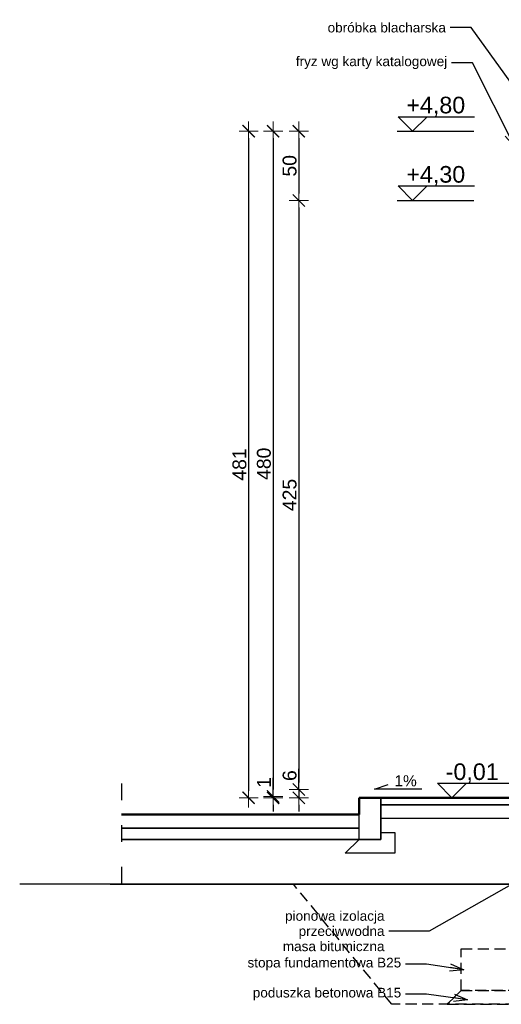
# Model space of a CAD drawing. Extents: x 9890 to 11811, y -3363 to -2438.
# Tile 1 of 9: x 9890 to 10237, y -3264 to -2553. Entities that reach past the tile are written whole.
import ezdxf

# ---------------------------------------------------------------- set-up
doc = ezdxf.new("R2010")
doc.units = 0
doc.header["$LTSCALE"] = 2
doc.linetypes.add('ACAD_ISO03W100', pattern=[30, 12, -18])
doc.linetypes.add('JIS_02_2.0', pattern=[3, 2, -1])
for name, color, linetype, lineweight in [('a___przekrojowa___0.5', 7, 'Continuous', 50), ('a___widokowa_0.25', 7, 'Continuous', 25), ('a___wymiary', 7, 'Continuous', 18)]:
    doc.layers.add(name, color=color, linetype=linetype, lineweight=lineweight)
doc.layers.add('Budowlane - Opisy', color=7, linetype='Continuous')
doc.layers.add('Wymiarowanie - Poziomy', color=7, linetype='Continuous')
doc.styles.add('GENERATED_STYLE_2', font='ARIAL.TTF')
doc.styles.get("Standard").update_dxf_attribs({"font": 'arial.ttf'})
doc.dimstyles.new('1_50', dxfattribs={"dimtxt": 10, "dimasz": 5, "dimexe": 1.25, "dimexo": 0.625, "dimgap": 1.5, "dimtad": 1, "dimdec": 3, "dimrnd": 0.5, "dimdsep": 46, "dimtxsty": 'Standard', "dimblk": 'znacznik', "dimcen": 1.5, "dimse1": 1, "dimse2": 1, "dimclrd": 256, "dimclrt": 256, "dimazin": 0, "dimtfac": 1, "dimtdec": 3, "dimtmove": 0, "dimatfit": 3, "dimldrblk": 'znacznik', "dimfxl": 1, "dimarcsym": 0})
doc.dimstyles.new('GENERATED_STYLE__61', dxfattribs={"dimtxt": 0.18, "dimasz": 4.56, "dimexe": 0.18, "dimexo": 0.0625, "dimgap": 0.09, "dimtad": 0, "dimtih": 1, "dimtoh": 1, "dimdec": 4, "dimzin": 0, "dimdsep": 46, "dimtxsty": 'Standard', "dimcen": 0.09, "dimadec": 0, "dimazin": 0, "dimtfac": 1, "dimtdec": 4, "dimtmove": 0, "dimatfit": 3, "dimldrblk": 'ARROWHEAD_3', "dimfxl": 1, "dimtolj": 1, "dimtzin": 0, "dimarcsym": 0})

# ---------------------------------------------------------------- blocks, each defined once
blk = doc.blocks.new('ARROWHEAD_3')
at = {"linetype": 'Continuous'}
blk.add_line((0, 0), (-1, 0), dxfattribs=at)
at = {"linetype": 'Continuous', "flags": 128}
blk.add_lwpolyline([(-1, 0.2679), (0, 0), (-1, -0.2679)], dxfattribs=at)
blk = doc.blocks.new('znacznik')
at = {"layer": 'a___wymiary'}
for p, q in [((1.39, 0), (-1.39, 0)), ((0, 1.39), (0, -1.39))]:
    blk.add_line(p, q, dxfattribs=at)
at = {"layer": 'a___wymiary', "const_width": 0.2}
blk.add_lwpolyline([(0.88, 0.88), (-0.88, -0.88)], dxfattribs=at)
blk = doc.blocks.new('*D5552')
at = {"layer": 'a___wymiary', "lineweight": -2}
blk.add_line((10054.73, -2638.52), (10054.73, -3109.52), dxfattribs=at)
at = {"layer": 'Defpoints', "color": 0}
for p in [(10471.2, -2633.52), (10054.73, -3114.52), (10192.43, -3114.52)]:
    blk.add_point(p, dxfattribs=at)
at = {"layer": 'a___wymiary', "lineweight": -2, "xscale": 5, "yscale": 5, "zscale": 5}
for p, rotation in [((10054.73, -2633.52), 90), ((10054.73, -3114.52), 270)]:
    blk.add_blockref('znacznik', p, dxfattribs=dict(at, rotation=rotation))
at = {"layer": 'a___wymiary', "insert": (10048.12, -2874.02), "char_height": 10, "attachment_point": 5, "rotation": 90}
blk.add_mtext('481', dxfattribs=at)
blk = doc.blocks.new('*D5553')
at = {"layer": 'a___wymiary', "lineweight": -2}
blk.add_line((10072.35, -2638.52), (10072.35, -3108.52), dxfattribs=at)
at = {"layer": 'Defpoints', "color": 0}
for p in [(10368.92, -2633.52), (10072.35, -3113.52), (10346.01, -3113.52)]:
    blk.add_point(p, dxfattribs=at)
at = {"layer": 'a___wymiary', "lineweight": -2, "xscale": 5, "yscale": 5, "zscale": 5}
for p, rotation in [((10072.35, -2633.52), 90), ((10072.35, -3113.52), 270)]:
    blk.add_blockref('znacznik', p, dxfattribs=dict(at, rotation=rotation))
at = {"layer": 'a___wymiary', "insert": (10065.75, -2873.52), "char_height": 10, "attachment_point": 5, "rotation": 90}
blk.add_mtext('480', dxfattribs=at)
blk = doc.blocks.new('*D5554')
at = {"layer": 'a___wymiary', "lineweight": -2}
for p, q in [((10072.35, -3113.52), (10072.35, -3100.18)), ((10072.35, -3108.52), (10072.35, -3103.52)), ((10072.35, -3113.52), (10072.35, -3114.52)), ((10072.35, -3119.52), (10072.35, -3124.52))]:
    blk.add_line(p, q, dxfattribs=at)
at = {"layer": 'Defpoints', "color": 0}
for p in [(10072.35, -3114.52), (10143.98, -3114.52), (10346.01, -3113.52)]:
    blk.add_point(p, dxfattribs=at)
at = {"layer": 'a___wymiary', "lineweight": -2, "xscale": 5, "yscale": 5, "zscale": 5}
for p, rotation in [((10072.35, -3113.52), 270), ((10072.35, -3114.52), 90)]:
    blk.add_blockref('znacznik', p, dxfattribs=dict(at, rotation=rotation))
at = {"layer": 'a___wymiary', "insert": (10065.83, -3103.52), "char_height": 10, "attachment_point": 5, "rotation": 90}
blk.add_mtext('1', dxfattribs=at)
blk = doc.blocks.new('*D5555')
at = {"layer": 'a___wymiary', "lineweight": -2}
blk.add_line((10090.91, -2638.52), (10090.91, -2678.52), dxfattribs=at)
at = {"layer": 'Defpoints', "color": 0}
for p in [(10275.74, -2633.52), (10090.91, -2683.52), (10250.49, -2683.52)]:
    blk.add_point(p, dxfattribs=at)
at = {"layer": 'a___wymiary', "lineweight": -2, "xscale": 5, "yscale": 5, "zscale": 5}
for p, rotation in [((10090.91, -2633.52), 90), ((10090.91, -2683.52), 270)]:
    blk.add_blockref('znacznik', p, dxfattribs=dict(at, rotation=rotation))
at = {"layer": 'a___wymiary', "insert": (10084.3, -2658.52), "char_height": 10, "attachment_point": 5, "rotation": 90}
blk.add_mtext('50', dxfattribs=at)
blk = doc.blocks.new('*D5556')
at = {"layer": 'a___wymiary', "lineweight": -2}
blk.add_line((10090.91, -2688.52), (10090.91, -3103.52), dxfattribs=at)
at = {"layer": 'Defpoints', "color": 0}
for p in [(10250.49, -2683.52), (10090.91, -3108.52), (10256.34, -3108.52)]:
    blk.add_point(p, dxfattribs=at)
at = {"layer": 'a___wymiary', "lineweight": -2, "xscale": 5, "yscale": 5, "zscale": 5}
for p, rotation in [((10090.91, -2683.52), 90), ((10090.91, -3108.52), 270)]:
    blk.add_blockref('znacznik', p, dxfattribs=dict(at, rotation=rotation))
at = {"layer": 'a___wymiary', "insert": (10084.3, -2896.02), "char_height": 10, "attachment_point": 5, "rotation": 90}
blk.add_mtext('425', dxfattribs=at)
blk = doc.blocks.new('*D5557')
at = {"layer": 'a___wymiary', "lineweight": -2}
for p, q in [((10090.91, -3108.52), (10090.91, -3093.71)), ((10090.91, -3103.52), (10090.91, -3098.52)), ((10090.91, -3108.52), (10090.91, -3114.52)), ((10090.91, -3119.52), (10090.91, -3124.52))]:
    blk.add_line(p, q, dxfattribs=at)
at = {"layer": 'Defpoints', "color": 0}
for p in [(10256.34, -3108.52), (10090.91, -3114.52), (10255.36, -3114.52)]:
    blk.add_point(p, dxfattribs=at)
at = {"layer": 'a___wymiary', "lineweight": -2, "xscale": 5, "yscale": 5, "zscale": 5}
for p, rotation in [((10090.91, -3108.52), 270), ((10090.91, -3114.52), 90)]:
    blk.add_blockref('znacznik', p, dxfattribs=dict(at, rotation=rotation))
at = {"layer": 'a___wymiary', "insert": (10084.3, -3098.52), "char_height": 10, "attachment_point": 5, "rotation": 90}
blk.add_mtext('6', dxfattribs=at)

msp = doc.modelspace()

# ---------------------------------------------------------------- linework, layer by layer
at = {"layer": 'a___przekrojowa___0.5'}
for p, q in [((10134.3368, -3114.5174), (10150.0867, -3114.5174)), ((10134.3368, -3126.5174), (10134.3368, -3114.5174)), ((10150.0867, -3114.5174), (10257.3368, -3114.5174)), ((9963.0218, -3126.5174), (10134.3368, -3126.5174))]:
    msp.add_line(p, q, dxfattribs=at)
at = {"layer": 'a___widokowa_0.25', "linetype": 'ACAD_ISO03W100', "ltscale": 0.5}
msp.add_line((9963.0218, -3104.3129), (9963.0218, -3188.0885), dxfattribs=at)
at = {"layer": 'a___widokowa_0.25'}
for p, q in [((10150.0867, -3144.5174), (10150.0867, -3114.5174)), ((10150.0867, -3114.5174), (10150.0867, -3144.5174)), ((10150.0867, -3119.5174), (10257.3368, -3119.5174)), ((10257.3368, -3119.5174), (10150.0867, -3119.5174)), ((10134.3368, -3144.5174), (10134.3368, -3126.5174)), ((10134.3368, -3144.5174), (10134.3368, -3126.5174)), ((10257.3368, -3129.5174), (10150.0867, -3129.5174)), ((9963.0218, -3136.5174), (10134.3368, -3136.5174)), ((10134.3368, -3136.5174), (9963.0218, -3136.5174)), ((10150.0868, -3139.5174), (10160.0868, -3139.5174)), ((10160.0868, -3139.5174), (10160.0868, -3154.5174)), ((9963.0218, -3144.5174), (10134.3368, -3144.5174)), ((10134.3368, -3144.5174), (9963.0218, -3144.5174)), ((10124.3368, -3154.5174), (10134.3368, -3144.5174)), ((10134.3368, -3144.5174), (10150.0867, -3144.5174)), ((10150.0867, -3144.5174), (10134.3368, -3144.5174)), ((10160.0868, -3154.5174), (10124.3368, -3154.5174)), ((11811.15, -3176.9174), (9889.5847, -3176.9174)), ((9954.8565, -3176.9174), (10401.5218, -3176.9174))]:
    msp.add_line(p, q, dxfattribs=at)
at = {"layer": 'a___widokowa_0.25', "linetype": 'JIS_02_2.0', "ltscale": 2}
for p, q in [((10157.9352, -3263.5174), (10087.1631, -3176.9174)), ((10208.0032, -3223.5174), (10358.0032, -3223.5174)), ((10208.0032, -3253.5174), (10208.0032, -3223.5174)), ((10208.0032, -3253.5174), (10208.0032, -3223.5174)), ((10208.0032, -3223.5174), (10358.0032, -3223.5174)), ((10198.0032, -3263.5174), (10208.0032, -3253.5174)), ((10208.0032, -3253.5174), (10198.0032, -3263.5174)), ((10208.0032, -3253.5174), (10358.0032, -3253.5174)), ((10358.0032, -3253.5174), (10208.0032, -3253.5174)), ((10367.9352, -3263.5174), (10157.9352, -3263.5174)), ((10198.0032, -3263.5174), (10368.0032, -3263.5174))]:
    msp.add_line(p, q, dxfattribs=at)
at = {"layer": 'Wymiarowanie - Poziomy'}
for p, q in [((10162.5087, -2623.0744), (10217.6411, -2623.0744)), ((10161.9698, -2633.5169), (10217.1021, -2633.5169)), ((10162.5087, -2673.0744), (10217.6411, -2673.0744)), ((10161.9698, -2683.5169), (10217.1021, -2683.5169)), ((10190.8879, -3104.0749), (10244.0202, -3104.0749))]:
    msp.add_line(p, q, dxfattribs=at)
for points in [[(10162.5087, -2623.0744), (10172.9513, -2633.5169), (10183.3938, -2623.0744)], [(10162.5087, -2673.0744), (10172.9513, -2683.5169), (10183.3938, -2673.0744)], [(10190.8879, -3104.0749), (10201.3304, -3114.5174), (10211.7729, -3104.0749)], [(10179.6041, -3108.2639), (10145.4144, -3108.2639), (10155.3092, -3104.8069)]]:
    msp.add_lwpolyline(points, dxfattribs=at)

# ---------------------------------------------------------------- texts
at = {"layer": 'Budowlane - Opisy', "char_height": 7.000002, "attachment_point": 6, "line_spacing_factor": 0.93983, "style": 'GENERATED_STYLE_2'}
for s, insert, width in [('obróbka blacharska', (10197.0063, -2558.8241), 118.273386), ('fryz wg karty katalogowej', (10197.9682, -2584.156), 118.273386), ('pionowa izolacja \\Pprzeciwwodna \\Pmasa bitumiczna', (10152.7271, -3210.7506), 140.021326), ('stopa fundamentowa B25', (10164.7857, -3234.474), 119.251526), ('poduszka betonowa B15', (10164.7857, -3256.1482), 118.273386)]:
    msp.add_mtext(s, dxfattribs=dict(at, insert=insert, width=width))
at = {"layer": 'Wymiarowanie - Poziomy', "attachment_point": 1, "style": 'GENERATED_STYLE_2'}
for s, insert, char_height in [('+4,80', (10168.5087, -2608.6744), 12), ('+4,30', (10168.5087, -2658.6744), 12), ('-0,01', (10196.8879, -3089.6749), 12), ('1%', (10159.8634, -3098.2474), 8)]:
    msp.add_mtext(s, dxfattribs=dict(at, insert=insert, char_height=char_height))

# ---------------------------------------------------------------- dimensions: what is measured, and where the dimension line sits
at = {"layer": 'a___wymiary'}
for base, p1, p2, picture, middle in [((10054.7261, -3114.5174), (10471.202, -2633.5174), (10192.4271, -3114.5174), '*D5552', (10048.1211, -2874.0174)), ((10072.3506, -3113.5174), (10368.9223, -2633.5174), (10346.0053, -3113.5174), '*D5553', (10065.7456, -2873.5174)), ((10090.9065, -2683.5174), (10275.7414, -2633.5174), (10250.4874, -2683.5174), '*D5555', (10084.3015, -2658.5174))]:
    dim = msp.add_linear_dim(base=base, p1=p1, p2=p2, angle=90, dimstyle='1_50', dxfattribs=at)
    dim.commit()
    dim.dimension.update_dxf_attribs({"geometry": picture, "text_midpoint": middle})
dim = msp.add_linear_dim(base=(10090.9065, -3108.5174), p1=(10250.4874, -2683.5174), p2=(10256.3368, -3108.5174), angle=90, dimstyle='1_50', override={"dimtmove": 1}, dxfattribs=at)
dim.commit()
dim.dimension.update_dxf_attribs({"geometry": '*D5556', "text_midpoint": (10084.3015, -2896.0174)})
for base, p1, p2, picture, middle in [((10090.9065, -3114.5174), (10256.3368, -3108.5174), (10255.3643, -3114.5174), '*D5557', (10090.9065, -3098.5174)), ((10072.3506, -3114.5174), (10346.0053, -3113.5174), (10143.976, -3114.5174), '*D5554', (10072.3506, -3103.5174))]:
    dim = msp.add_linear_dim(base=base, p1=p1, p2=p2, angle=90, dimstyle='1_50', override={"dimtmove": 1}, dxfattribs=at)
    dim.commit()
    dim.dimension.update_dxf_attribs({"geometry": picture, "text_midpoint": middle, "dimtype": 160})

# ---------------------------------------------------------------- leaders
at = {"layer": 'Budowlane - Opisy', "annotation_type": 0, "has_hookline": 1, "hookline_direction": 1}
for points, text_width in [([(10271.2648, -2636.5567), (10215.3233, -2558.8241), (10200.1109, -2558.8241)], 84.525), ([(10246.6688, -2644.8417), (10216.2852, -2584.156), (10201.0728, -2584.156)], 108.381), ([(10260.6252, -3167.711), (10184.9908, -3210.7506), (10155.8317, -3210.7506)], 72.247), ([(10209.8899, -3238.5454), (10183.1027, -3234.474), (10167.8903, -3234.474)], 110.103), ([(10212.7085, -3260.2651), (10183.1027, -3256.1937), (10167.8903, -3256.1482)], 105.959)]:
    msp.add_leader(points, dimstyle='GENERATED_STYLE__61', override={"dimasz": 10}, dxfattribs=dict(at, text_width=text_width))

doc.saveas('drawing.dxf')
